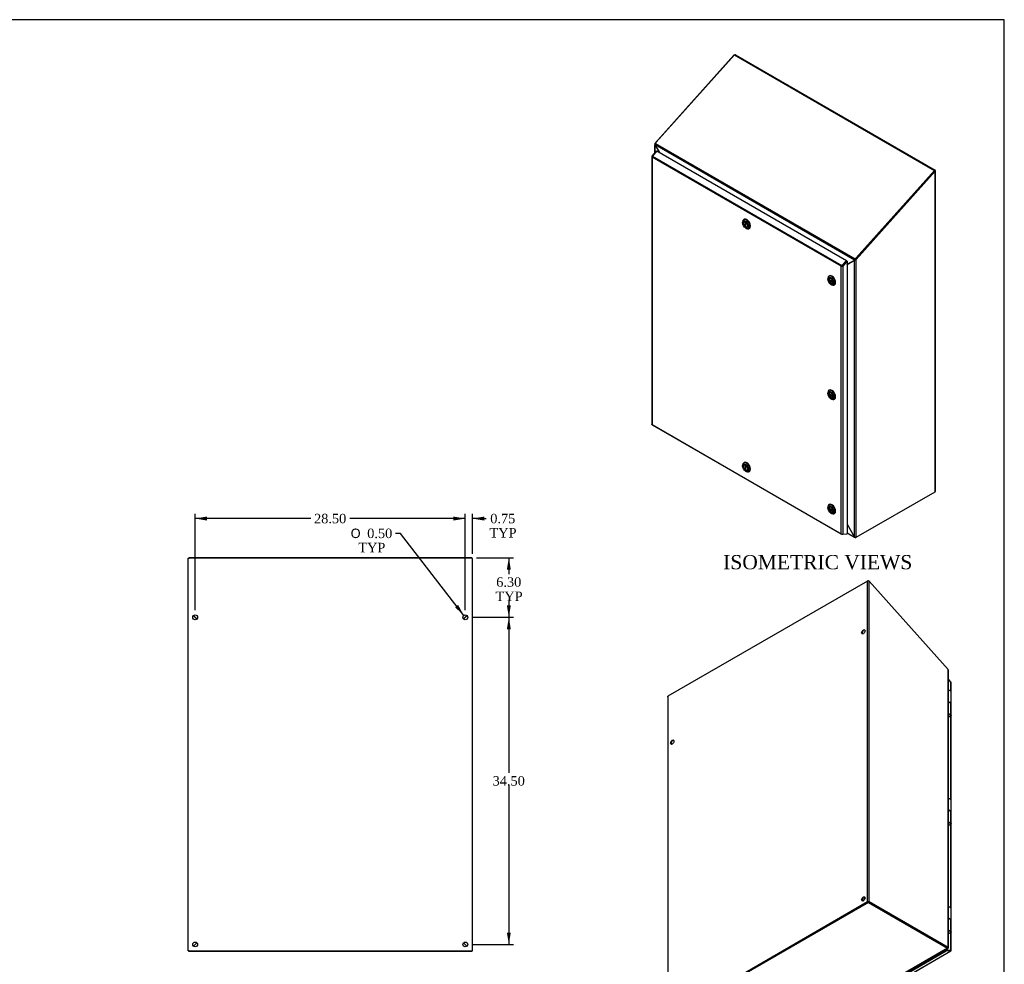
# Model space of a CAD drawing. Header units: inches. Extents: x 1 to 240, y -1 to 159.
# Tile 18 of 18: x 136 to 240, y 60 to 159. Entities that reach past the tile are written whole.
import ezdxf
from ezdxf.enums import TextEntityAlignment as Align

# ---------------------------------------------------------------- set-up
doc = ezdxf.new("R2010")
doc.units = ezdxf.units.IN
doc.header["$MEASUREMENT"] = 0
for name, color, linetype in [('COM70220', 7, 'Continuous'), ('COM70700-5', 7, 'Continuous'), ('COM70702-9', 7, 'Continuous'), ('COM70703-4', 7, 'Continuous'), ('COM70705-9', 7, 'Continuous'), ('Default', 7, 'Continuous'), ('HNG86659-1', 7, 'Continuous'), ('LOK10031', 7, 'Continuous'), ('LOK10031_INSERT', 7, 'Continuous'), ('STD26089', 7, 'Continuous')]:
    doc.layers.add(name, color=color, linetype=linetype)
doc.styles.add('SEACAD_Solid_Edge_ANSI1_Symbols', font='txt')
doc.styles.add('SEACAD_Times_New_Roman', font='times.ttf')
doc.dimstyles.new('HAMMOND_(STH_-_240x160)', dxfattribs={"dimtxt": 1, "dimasz": 1.25, "dimexe": 0.5, "dimexo": 0.5, "dimgap": 0.25, "dimtad": 0, "dimtih": 1, "dimtoh": 1, "dimzin": 0, "dimdsep": 46, "dimtxsty": 'SEACAD_Times_New_Roman', "dimblk1": '_SE_FILLED', "dimblk2": '_SE_FILLED', "dimsah": 1, "dimcen": 0.5, "dimadec": 0, "dimazin": 0, "dimtfac": 0.8, "dimtofl": 0, "dimtmove": 0, "dimatfit": 3, "dimfxl": 1, "dimtolj": 1, "dimtzin": 0, "dimarcsym": 0})

# ---------------------------------------------------------------- blocks, each defined once
blk = doc.blocks.new('SE5')
at = {"layer": 'COM70700-5', "color": 7, "linetype": 'Continuous'}
for p, q in [((153.45, 60.98), (153.45, 102.37)), ((183.34, 102.41), (153.55, 102.41)), ((183.45, 60.98), (183.45, 102.37)), ((154.02, 96.33), (154.37, 95.98)), ((182.52, 95.98), (182.87, 96.33)), ((154.02, 61.48), (154.37, 61.83)), ((182.52, 61.83), (182.87, 61.48)), ((153.55, 60.98), (153.45, 60.98)), ((153.55, 60.98), (183.34, 60.98)), ((183.34, 60.98), (183.45, 60.98))]:
    blk.add_line(p, q, dxfattribs=at)
for centre in [(154.2, 96.16), (182.7, 96.16), (154.2, 61.66), (182.7, 61.66)]:
    blk.add_circle(centre, 0.25, dxfattribs=at)
for points in [[(153.45, 102.37), (153.45, 102.37), (153.45, 102.38), (153.46, 102.38), (153.47, 102.39), (153.49, 102.39), (153.5, 102.4), (153.53, 102.41), (153.54, 102.41), (153.55, 102.41)], [(183.45, 102.37), (183.45, 102.37), (183.44, 102.38), (183.43, 102.38), (183.43, 102.39), (183.41, 102.39), (183.39, 102.4), (183.37, 102.41), (183.35, 102.41), (183.34, 102.41)]]:
    blk.add_open_spline(points, degree=3, knots=[0, 0, 0, 0, 0.25, 0.25, 0.5, 0.5, 0.75, 0.75, 1, 1, 1, 1], dxfattribs=at)
at = {"layer": 'COM70702-9', "color": 7, "linetype": 'Continuous'}
for p, q in [((183.37, 102.45), (153.52, 102.45)), ((153.52, 102.4), (153.52, 102.45)), ((183.37, 102.4), (183.37, 102.45)), ((154.38, 95.99), (154.03, 96.34)), ((182.87, 96.34), (182.51, 95.99))]:
    blk.add_line(p, q, dxfattribs=at)
at = {"layer": 'COM70703-4', "color": 7, "linetype": 'Continuous'}
for p, q in [((154.37, 61.83), (154.02, 61.48)), ((182.87, 61.48), (182.52, 61.83)), ((153.52, 60.91), (153.52, 60.98)), ((183.37, 60.91), (153.52, 60.91)), ((183.37, 60.91), (183.37, 60.98))]:
    blk.add_line(p, q, dxfattribs=at)
at = {"layer": 'COM70705-9', "color": 7, "linetype": 'Continuous'}
for p, q in [((154.23, 96.14), (154.23, 96.12)), ((154.3, 96.07), (154.3, 96.05)), ((182.59, 96.05), (182.59, 96.07)), ((182.66, 96.12), (182.66, 96.14))]:
    blk.add_line(p, q, dxfattribs=at)
blk = doc.blocks.new('SE6')
at = {"layer": 'COM70700-5', "color": 7, "linetype": 'Continuous'}
for p, q in [((211.04, 155.45), (202.71, 146.16)), ((211.06, 155.45), (211.04, 155.45)), ((211.2, 155.49), (211.15, 155.46)), ((211.2, 155.49), (232.26, 143.33)), ((202.68, 146.09), (202.68, 145.12)), ((202.71, 146.16), (202.69, 146.14)), ((202.76, 146.12), (202.69, 146.14)), ((202.71, 146.16), (202.76, 146.13)), ((202.73, 146.01), (202.71, 146)), ((202.71, 146), (203.17, 145.21)), ((202.71, 145.16), (202.71, 146)), ((232.21, 143.24), (223.87, 133.94)), ((223.92, 133.91), (232.26, 143.21)), ((232.26, 143.33), (232.21, 143.3)), ((232.21, 143.24), (232.26, 143.21)), ((232.26, 109.41), (232.26, 143.21)), ((232.29, 109.45), (232.29, 143.27)), ((222.98, 133.39), (223.77, 133.85)), ((222.98, 133.39), (223, 133.41)), ((223.02, 133.41), (223, 133.41)), ((223.81, 133.87), (223.77, 133.85)), ((223.77, 104.63), (223.77, 133.85)), ((223.87, 133.93), (223.87, 133.94)), ((223.92, 133.91), (223.87, 133.94)), ((223.87, 133.93), (223.9, 133.9)), ((223.9, 133.9), (223.92, 133.91)), ((223.92, 104.6), (223.92, 133.91)), ((223.92, 104.6), (232.26, 109.41)), ((222.98, 105.99), (223.77, 104.63)), ((223.9, 104.59), (223.92, 104.6))]:
    blk.add_line(p, q, dxfattribs=at)
for centre, radius, start, end in [((211.16, 155.31), 0.179, 113.5953, 128.7429), ((211.16, 155.31), 0.179, 76.8191, 103.8571), ((202.8, 146.09), 0.119, 152.9508, 222.4898), ((232.16, 143.27), 0.0539, 323.5472, 0), ((222.98, 133.24), 0.164, 81.7958, 87.4884), ((223.76, 134.08), 0.231, 274.0463, 308.8288), ((223.76, 133.95), 0.0979, 300.0655, 323.1771), ((223.54, 134.13), 0.386, 320.4413, 328.6411), ((223.88, 104.77), 0.181, 231.8532, 275.1984)]:
    blk.add_arc(centre, radius, start, end, dxfattribs=at)
blk.add_ellipse((232.18, 109.45), major_axis=(-0.108, 0), ratio=0.57735, start_param=2.356194, end_param=3.141593, dxfattribs=at)
blk.add_open_spline([(232.26, 143.21), (232.27, 143.21), (232.27, 143.22), (232.29, 143.25), (232.29, 143.26), (232.29, 143.28), (232.29, 143.29), (232.27, 143.31), (232.27, 143.32), (232.26, 143.33)], degree=3, knots=[0, 0, 0, 0, 0.25, 0.25, 0.5, 0.5, 0.75, 0.75, 1, 1, 1, 1], dxfattribs=at)
at = {"layer": 'COM70702-9', "color": 7, "linetype": 'Continuous'}
for p, q in [((211.1, 155.49), (202.84, 146.28)), ((211.1, 155.49), (232.21, 143.31)), ((202.72, 146.03), (223.76, 133.88)), ((202.72, 146.03), (202.73, 145.99)), ((202.73, 145.99), (203.18, 145.2)), ((202.84, 146.28), (202.76, 146.14)), ((202.76, 146.14), (223.81, 133.98)), ((232.21, 143.31), (223.95, 134.09)), ((232.23, 143.26), (223.97, 134.05)), ((232.23, 143.26), (232.21, 143.31)), ((223.81, 133.98), (223.95, 134.09)), ((223.84, 133.94), (223.97, 134.05)), ((223.95, 134.09), (223.97, 134.05)), ((222.69, 133.5), (222.69, 133.5)), ((222.72, 133.54), (222.72, 133.54)), ((222.98, 133.41), (223.75, 133.85)), ((223.8, 133.88), (223.75, 133.85)), ((223.75, 133.85), (223.76, 133.88)), ((223.81, 133.91), (223.76, 133.88)), ((223.8, 133.88), (223.81, 133.91)), ((223.84, 133.94), (223.81, 133.98))]:
    blk.add_line(p, q, dxfattribs=at)
for centre, radius, start, end in [((202.89, 146.04), 0.172, 143.0833, 182.5836), ((223.93, 133.86), 0.171, 132.2557, 170.973), ((223.87, 133.89), 0.0636, 122.7267, 157.8165)]:
    blk.add_arc(centre, radius, start, end, dxfattribs=at)
at = {"layer": 'COM70703-4', "color": 7, "linetype": 'Continuous'}
for p, q in [((222.98, 105.99), (223.77, 104.63)), ((222.98, 105.08), (223.77, 104.63)), ((222.98, 105.05), (223.82, 104.57)), ((223.86, 104.59), (223.85, 104.56)), ((223.87, 104.57), (223.85, 104.56)), ((223.92, 104.6), (223.87, 104.57)), ((223.87, 104.57), (223.87, 104.59))]:
    blk.add_line(p, q, dxfattribs=at)
blk.add_open_spline([(223.85, 104.56), (223.84, 104.56), (223.83, 104.56), (223.81, 104.57), (223.81, 104.57), (223.79, 104.58), (223.79, 104.59), (223.78, 104.61), (223.77, 104.62), (223.77, 104.63)], degree=3, knots=[0, 0, 0, 0, 0.25, 0.25, 0.5, 0.5, 0.75, 0.75, 1, 1, 1, 1], dxfattribs=at)
at = {"layer": 'COM70705-9', "color": 7, "linetype": 'Continuous'}
for p, q in [((202.38, 144.78), (202.38, 116.51)), ((202.39, 144.75), (202.39, 144.75)), ((202.39, 144.75), (202.39, 144.75)), ((202.41, 144.82), (202.88, 145.35)), ((202.41, 144.82), (202.42, 144.82)), ((202.41, 144.7), (202.41, 116.5)), ((222.36, 133.19), (202.41, 144.7)), ((202.91, 145.36), (202.43, 144.82)), ((202.43, 144.82), (222.43, 133.28)), ((202.88, 145.35), (202.89, 145.34)), ((202.91, 145.36), (222.91, 133.81)), ((222.36, 104.98), (222.36, 133.19)), ((222.39, 133.21), (222.46, 133.25)), ((222.39, 133.21), (222.39, 133.2)), ((222.39, 133.2), (222.39, 133.2)), ((222.43, 133.28), (222.91, 133.81)), ((222.46, 133.25), (222.93, 133.77)), ((222.93, 133.77), (222.46, 133.25)), ((222.51, 133.22), (222.46, 133.25)), ((222.98, 133.74), (222.51, 133.22)), ((222.51, 133.22), (222.51, 104.95)), ((222.93, 133.77), (222.91, 133.81)), ((222.93, 133.77), (222.98, 133.74)), ((222.98, 133.74), (222.98, 104.97)), ((202.39, 116.49), (202.39, 116.49)), ((202.39, 116.48), (202.39, 116.49)), ((202.39, 116.48), (202.39, 116.48)), ((202.41, 116.5), (222.36, 104.98)), ((202.41, 116.46), (222.41, 104.92)), ((222.39, 104.94), (222.39, 104.94)), ((222.39, 104.94), (222.39, 104.94)), ((222.91, 104.93), (222.43, 104.91)), ((222.51, 104.95), (222.98, 104.97)), ((222.92, 104.96), (222.91, 104.93))]:
    blk.add_line(p, q, dxfattribs=at)
for centre, major_axis, ratio, start_param, end_param in [((202.49, 144.78), (0.108, 0), 0.57735, 2.356194, 3.587154), ((202.46, 144.76), (0.054, 0.0935), 0.57735, 1.22173, 2.049297), ((202.49, 144.75), (-0.086, 0.136), 0.549, 1.242088, 1.548986), ((202.49, 144.75), (-0.078, 0.123), 0.60466, 1.204587, 1.544038), ((222.44, 133.23), (-0.114, -0.059), 0.041488, 0.811828, 1.118725), ((222.44, 133.23), (-0.108, -0.057), 0.041976, 0.763364, 1.102814), ((222.46, 133.22), (0.054, 0.0935), 0.57735, 1.22173, 2.049297), ((222.44, 133.26), (0.108, 0), 0.57735, 4.266828, 5.497787), ((222.44, 133.23), (0.036, 0.0189), 0.041976, -1.166142, -0.854205), ((202.49, 116.51), (0.108, 0), 0.57735, 3.141593, 3.587154), ((202.49, 116.54), (-0.114, -0.059), 0.041488, 0.50493, 0.811828), ((202.49, 116.54), (-0.108, -0.057), 0.041976, 0.423914, 0.763364), ((202.46, 116.56), (0.054, 0.0935), 0.57735, 2.663092, 3.141593), ((222.44, 105.02), (0.078, -0.123), 0.60466, 4.68563, 5.025081), ((222.44, 105.02), (0.086, -0.136), 0.549, 4.690578, 4.997476), ((222.44, 104.99), (0.108, 0), 0.57735, 4.266828, 5.497787), ((222.46, 105.01), (0.054, 0.0935), 0.57735, 2.663092, 3.490659)]:
    blk.add_ellipse(centre, major_axis=major_axis, ratio=ratio, start_param=start_param, end_param=end_param, dxfattribs=at)
at = {"layer": 'LOK10031', "color": 7, "linetype": 'Continuous'}
for p, q in [((211.95, 137.87), (211.95, 137.79)), ((212.11, 138.14), (212.07, 138.12)), ((212.27, 137.23), (212.34, 137.19)), ((212.62, 137.17), (212.66, 137.19)), ((221.1, 132.19), (221.06, 132.16)), ((220.95, 131.91), (220.95, 131.83)), ((221.26, 131.28), (221.33, 131.24)), ((221.61, 131.21), (221.65, 131.23)), ((220.95, 119.85), (220.95, 119.77)), ((221.1, 120.13), (221.06, 120.1)), ((221.26, 119.22), (221.33, 119.18)), ((221.61, 119.15), (221.65, 119.17)), ((211.95, 112.22), (211.95, 112.13)), ((212.11, 112.49), (212.07, 112.47)), ((212.27, 111.58), (212.34, 111.54)), ((212.62, 111.52), (212.66, 111.54)), ((221.1, 108.07), (221.06, 108.04)), ((220.95, 107.79), (220.95, 107.71)), ((221.26, 107.16), (221.33, 107.12)), ((221.61, 107.09), (221.65, 107.11))]:
    blk.add_line(p, q, dxfattribs=at)
for centre, start_param, end_param in [((212.34, 137.64), 2.356194, 6.283185), ((212.39, 137.67), 3.141593, 6.283185), ((212.34, 137.64), 0, 0.785398), ((221.33, 131.69), 0, 0.785398), ((221.33, 131.69), 2.356194, 6.283185), ((221.38, 131.71), 3.141593, 6.283185), ((221.33, 119.63), 0, 0.785398), ((221.33, 119.63), 2.356194, 6.283185), ((221.38, 119.65), 3.141593, 6.283185), ((212.34, 111.99), 0, 0.785398), ((212.34, 111.99), 2.356194, 6.283185), ((212.39, 112.02), 3.141593, 6.283185), ((221.33, 107.57), 0, 0.785398), ((221.33, 107.57), 2.356194, 6.283185), ((221.38, 107.59), 3.141593, 6.283185)]:
    blk.add_ellipse(centre, major_axis=(-0.275, 0.476), ratio=0.57735, start_param=start_param, end_param=end_param, dxfattribs=at)
for centre, major_axis in [((212.27, 137.6), (-0.225, 0.39)), ((212.27, 137.6), (-0.157, 0.273)), ((221.26, 131.65), (-0.225, 0.39)), ((221.26, 131.65), (-0.157, 0.273)), ((221.26, 119.59), (-0.225, 0.39)), ((221.26, 119.59), (-0.158, 0.273)), ((212.27, 111.95), (-0.225, 0.39)), ((212.27, 111.95), (-0.158, 0.273)), ((221.26, 107.53), (-0.225, 0.39)), ((221.26, 107.53), (-0.157, 0.273))]:
    blk.add_ellipse(centre, major_axis=major_axis, ratio=0.57735, dxfattribs=at)
at = {"layer": 'LOK10031_INSERT', "color": 7, "linetype": 'Continuous'}
for p, q in [((212.14, 137.88), (212.12, 137.87)), ((212.24, 137.87), (212.25, 137.87)), ((212.24, 137.87), (212.24, 137.37)), ((212.3, 137.4), (212.24, 137.37)), ((212.3, 137.84), (212.3, 137.84)), ((212.3, 137.33), (212.3, 137.84)), ((212.43, 137.33), (212.45, 137.34)), ((221.13, 131.93), (221.11, 131.92)), ((221.48, 131.55), (221.04, 131.8)), ((221.04, 131.74), (221.1, 131.77)), ((221.04, 131.74), (221.48, 131.49)), ((221.42, 131.38), (221.44, 131.39)), ((221.48, 131.55), (221.48, 131.55)), ((221.48, 131.49), (221.48, 131.49)), ((221.48, 119.49), (221.04, 119.74)), ((221.04, 119.68), (221.1, 119.71)), ((221.04, 119.68), (221.48, 119.43)), ((221.13, 119.87), (221.11, 119.86)), ((221.48, 119.49), (221.48, 119.49)), ((221.42, 119.32), (221.44, 119.33)), ((221.48, 119.43), (221.48, 119.43)), ((212.14, 112.23), (212.12, 112.22)), ((212.24, 112.22), (212.25, 112.22)), ((212.24, 112.22), (212.24, 111.71)), ((212.3, 112.19), (212.3, 112.19)), ((212.3, 111.68), (212.3, 112.19)), ((212.3, 111.75), (212.24, 111.71)), ((212.43, 111.68), (212.45, 111.69)), ((221.48, 107.43), (221.04, 107.68)), ((221.04, 107.62), (221.1, 107.65)), ((221.04, 107.62), (221.48, 107.37)), ((221.13, 107.81), (221.11, 107.8)), ((221.42, 107.25), (221.44, 107.27)), ((221.48, 107.43), (221.48, 107.43)), ((221.48, 107.37), (221.48, 107.37))]:
    blk.add_line(p, q, dxfattribs=at)
for centre, major_axis, start_param, end_param in [((212.27, 137.6), (0.156, -0.271), 2.484547, 5.369435), ((212.27, 137.6), (-0.156, 0.271), 2.484547, 5.369435), ((221.26, 131.65), (0.156, -0.271), 0.91375, 3.798639), ((221.26, 131.65), (-0.156, 0.271), 0.91375, 3.798639), ((221.26, 119.59), (0.156, -0.271), 0.91375, 3.798639), ((221.26, 119.59), (-0.156, 0.271), 0.91375, 3.798639), ((212.27, 111.95), (0.156, -0.271), 2.484547, 5.369435), ((212.27, 111.95), (-0.156, 0.271), 2.484547, 5.369435), ((221.26, 107.53), (0.156, -0.271), 0.91375, 3.798639), ((221.26, 107.53), (-0.156, 0.271), 0.91375, 3.798639)]:
    blk.add_ellipse(centre, major_axis=major_axis, ratio=0.57735, start_param=start_param, end_param=end_param, dxfattribs=at)
blk = doc.blocks.new('SE7')
at = {"layer": 'COM70220', "color": 7, "linetype": 'Continuous'}
for centre, major_axis, start_param, end_param in [((233.49, 61.19), (0.125, -0.217), -1.368171, -1.272424), ((214.31, 50.32), (0.25, 0.433), 3.143478, 3.166374), ((214.31, 50.12), (0.125, -0.217), -1.368171, -1.247847)]:
    blk.add_ellipse(centre, major_axis=major_axis, ratio=0.57735, start_param=start_param, end_param=end_param, dxfattribs=at)
blk.add_open_spline([(214.04, 49.9), (214.05, 49.9), (214.06, 49.9), (214.06, 49.89)], degree=3, dxfattribs=at)
at = {"layer": 'COM70700-5', "color": 7, "linetype": 'Continuous'}
for p, q in [((225.14, 99.99), (204.08, 87.84)), ((225.14, 66.17), (225.14, 99.99)), ((225.29, 66.17), (225.29, 99.96)), ((225.29, 99.96), (233.63, 90.66)), ((233.63, 90.66), (233.64, 90.65)), ((233.63, 61.35), (233.63, 90.66)), ((233.66, 61.31), (233.66, 90.59)), ((204.05, 87.77), (204.05, 53.96)), ((204.08, 87.84), (204.08, 54.01)), ((204.08, 54.01), (225.14, 66.17)), ((204.13, 53.98), (225.19, 66.14)), ((225.24, 66.14), (233.58, 61.32)), ((225.29, 66.17), (233.63, 61.35)), ((233.63, 61.35), (233.58, 61.32)), ((233.58, 61.32), (233.64, 61.34)), ((233.63, 61.3), (233.58, 61.32)), ((233.58, 61.32), (233.58, 61.32)), ((233.64, 61.34), (233.63, 61.35)), ((204.11, 53.9), (204.08, 53.92)), ((213.82, 49.82), (213.84, 49.8)), ((213.84, 49.81), (213.84, 49.8))]:
    blk.add_line(p, q, dxfattribs=at)
for centre, radius, start, end in [((225.18, 99.82), 0.179, 51.2571, 103.1809), ((233.54, 90.59), 0.119, 0.2609, 27.0492)]:
    blk.add_arc(centre, radius, start, end, dxfattribs=at)
for centre in [(224.69, 94.63), (204.53, 82.99), (224.69, 66.46), (204.53, 54.82)]:
    blk.add_ellipse(centre, major_axis=(-0.125, -0.217), ratio=0.57735, dxfattribs=at)
for centre, major_axis, start_param, end_param in [((224.74, 94.6), (-0.125, -0.217), 3.346674, 6.078104), ((204.59, 82.96), (-0.125, -0.217), 3.346674, 6.078104), ((224.74, 66.43), (-0.125, -0.217), 3.346674, 6.078104), ((225.22, 66.12), (-0.108, 0), 3.926991, 5.497787), ((204.59, 54.79), (-0.125, -0.217), 3.346674, 6.078104), ((204.16, 53.96), (0.108, 0), 2.356194, 3.926991)]:
    blk.add_ellipse(centre, major_axis=major_axis, ratio=0.57735, start_param=start_param, end_param=end_param, dxfattribs=at)
for points, knots in [([(204.05, 87.77), (204.05, 87.79), (204.05, 87.8), (204.06, 87.82), (204.07, 87.83), (204.08, 87.84)], [0.5, 0.5, 0.5, 0.5, 0.75, 0.75, 1, 1, 1, 1]), ([(233.58, 61.32), (233.58, 61.32), (233.58, 61.32), (233.59, 61.32), (233.59, 61.32), (233.58, 61.32)], [0, 0, 0, 0, 0.5, 0.5, 1, 1, 1, 1]), ([(233.63, 61.3), (233.63, 61.3), (233.64, 61.3), (233.65, 61.31), (233.66, 61.31), (233.66, 61.32), (233.66, 61.33), (233.65, 61.33), (233.65, 61.34), (233.64, 61.34)], [0, 0, 0, 0, 0.25, 0.25, 0.5, 0.5, 0.75, 0.75, 1, 1, 1, 1])]:
    blk.add_open_spline(points, degree=3, knots=knots, dxfattribs=at)
at = {"layer": 'COM70703-4', "color": 7, "linetype": 'Continuous'}
for p, q in [((225.22, 66.15), (204.11, 53.96)), ((225.22, 66.09), (204.11, 53.9)), ((225.22, 66.09), (225.22, 66.15)), ((225.22, 66.15), (233.58, 61.32)), ((225.22, 66.09), (233.58, 61.27)), ((233.63, 61.3), (233.58, 61.32)), ((233.58, 61.32), (233.58, 61.32)), ((233.58, 61.32), (233.59, 61.26)), ((233.58, 61.27), (233.58, 61.32)), ((233.58, 61.27), (212.46, 49.08)), ((212.52, 49.07), (233.63, 61.26)), ((233.41, 61.08), (213.86, 49.8)), ((233.59, 61.26), (233.58, 61.27)), ((204.11, 53.9), (204.11, 53.96)), ((204.11, 53.9), (212.46, 49.08)), ((212.46, 49.08), (212.49, 49.07)), ((213.82, 49.82), (213.86, 49.8))]:
    blk.add_line(p, q, dxfattribs=at)
for points, knots in [([(233.58, 61.32), (233.58, 61.32), (233.58, 61.32), (233.58, 61.32), (233.58, 61.32), (233.58, 61.32)], [0.5, 0.5, 0.5, 0.5, 0.75, 0.75, 1, 1, 1, 1]), ([(233.63, 61.3), (233.63, 61.29), (233.63, 61.28), (233.63, 61.27), (233.63, 61.26), (233.62, 61.25), (233.62, 61.25), (233.61, 61.25), (233.6, 61.25), (233.59, 61.26)], [0, 0, 0, 0, 0.25, 0.25, 0.5, 0.5, 0.75, 0.75, 1, 1, 1, 1]), ([(212.49, 49.07), (212.5, 49.07), (212.51, 49.07), (212.52, 49.07), (212.52, 49.08), (212.53, 49.08)], [0, 0, 0, 0, 0.25, 0.25, 0.3895023, 0.3895023, 0.3895023, 0.3895023])]:
    blk.add_open_spline(points, degree=3, knots=knots, dxfattribs=at)
at = {"layer": 'COM70705-9', "color": 7, "linetype": 'Continuous'}
for p, q in [((233.93, 89.33), (233.66, 89.63)), ((233.93, 88.34), (233.93, 89.33)), ((233.96, 61.02), (233.96, 89.29)), ((233.93, 76.92), (233.93, 85.79)), ((233.93, 65.5), (233.93, 74.36)), ((233.93, 61.06), (233.93, 62.94)), ((213.4, 49.5), (233.41, 61.05)), ((213.43, 49.44), (233.43, 60.98)), ((213.91, 49.42), (233.91, 60.97)), ((213.93, 49.42), (233.93, 60.97)), ((233.41, 61.05), (233.41, 61.13)), ((233.41, 61.05), (233.46, 61.08)), ((233.88, 61.03), (233.41, 61.05)), ((233.41, 61.05), (233.88, 61.03)), ((233.41, 61.05), (233.43, 60.98)), ((233.91, 60.97), (233.43, 60.98)), ((233.46, 61.08), (233.46, 61.16)), ((233.46, 61.08), (233.93, 61.06)), ((233.87, 61.03), (233.87, 61.03)), ((233.93, 61.06), (233.88, 61.03)), ((233.95, 60.99), (233.88, 61.03)), ((213.35, 49.55), (213.35, 49.47)), ((213.35, 49.47), (213.4, 49.5)), ((213.42, 49.47), (213.35, 49.47)), ((213.4, 49.58), (213.4, 49.5)), ((213.4, 49.5), (213.4, 49.5)), ((213.4, 49.5), (213.43, 49.44)), ((213.43, 49.44), (213.91, 49.42)), ((213.87, 49.81), (213.87, 49.77)), ((213.93, 49.8), (213.93, 49.84))]:
    blk.add_line(p, q, dxfattribs=at)
for centre, major_axis, start_param, end_param in [((233.85, 89.29), (-0.108, 0), 3.141593, 3.926991), ((233.88, 61.06), (-0.054, 0.0935), 2.792527, 3.551924), ((233.85, 61.02), (-0.108, 0), 2.696031, 3.926991), ((213.87, 49.52), (-0.054, 0.0935), 2.792527, 3.141593)]:
    blk.add_ellipse(centre, major_axis=major_axis, ratio=0.57735, start_param=start_param, end_param=end_param, dxfattribs=at)
at = {"layer": 'HNG86659-1', "color": 7, "linetype": 'Continuous'}
for p, q in [((233.94, 87.08), (233.94, 88.3)), ((233.83, 87.15), (233.66, 87.26)), ((233.88, 87.11), (233.66, 87.25)), ((233.88, 87.11), (233.88, 85.91)), ((233.94, 85.82), (233.94, 87.05)), ((233.66, 86.02), (233.88, 85.91)), ((233.9, 85.84), (233.66, 85.96)), ((233.88, 85.84), (233.66, 85.95)), ((233.66, 85.68), (233.7, 85.68)), ((233.9, 85.84), (233.88, 85.84)), ((233.94, 75.66), (233.94, 76.88)), ((233.83, 75.73), (233.66, 75.84)), ((233.88, 75.68), (233.66, 75.83)), ((233.88, 75.68), (233.88, 74.49)), ((233.94, 74.4), (233.94, 75.63)), ((233.66, 74.6), (233.88, 74.49)), ((233.88, 74.42), (233.66, 74.53)), ((233.9, 74.42), (233.66, 74.53)), ((233.66, 74.26), (233.7, 74.26)), ((233.9, 74.42), (233.88, 74.42)), ((233.94, 64.24), (233.94, 65.46)), ((233.83, 64.31), (233.66, 64.42)), ((233.88, 64.26), (233.66, 64.41)), ((233.88, 64.26), (233.88, 63.07)), ((233.94, 62.98), (233.94, 64.2)), ((233.66, 63.18), (233.88, 63.07)), ((233.88, 63), (233.66, 63.11)), ((233.9, 63), (233.66, 63.11)), ((233.66, 62.84), (233.7, 62.84)), ((233.9, 63), (233.88, 63))]:
    blk.add_line(p, q, dxfattribs=at)
for centre, radius, start, end in [((233.67, 88.2), 0.243, 81.2505, 93.9295), ((233.66, 88.03), 0.412, 58.9797, 90.2438), ((233.75, 86.94), 0.239, 60.0568, 82.2053), ((233.72, 86.98), 0.208, 38.7237, 58.7029), ((233.72, 85.74), 0.233, 34.8416, 46.393), ((233.67, 76.78), 0.243, 81.2505, 93.9295), ((233.66, 76.61), 0.412, 58.9797, 90.2438), ((233.75, 75.52), 0.239, 60.0568, 82.2053), ((233.72, 75.55), 0.208, 38.7237, 58.7029), ((233.72, 74.32), 0.233, 34.8416, 46.393), ((233.67, 65.36), 0.243, 81.2505, 93.9295), ((233.66, 65.19), 0.412, 58.9797, 90.2438), ((233.75, 64.1), 0.239, 60.0568, 82.2053), ((233.72, 64.13), 0.208, 38.7237, 58.7029), ((233.72, 62.9), 0.233, 34.8416, 46.393)]:
    blk.add_arc(centre, radius, start, end, dxfattribs=at)
for centre, major_axis, ratio, start_param, end_param in [((233.7, 87.08), (-0.236, 0), 0.57735, 3.141593, 4.605551), ((233.7, 87.05), (-0.236, 0), 0.57735, 3.925794, 4.317393), ((233.7, 87.05), (-0.236, 0), 0.57735, 3.141593, 3.925794), ((233.7, 85.78), (-0.202, -0.021), 0.501281, 1.287359, 3.570645), ((233.7, 75.66), (-0.236, 0), 0.57735, 3.141593, 4.605551), ((233.7, 75.63), (-0.236, 0), 0.57735, 3.925794, 4.317393), ((233.7, 75.63), (-0.236, 0), 0.57735, 3.141593, 3.925794), ((233.7, 74.36), (-0.202, -0.021), 0.501281, 1.287359, 3.570645), ((233.7, 64.24), (-0.236, 0), 0.57735, 3.141593, 4.605551), ((233.7, 64.2), (-0.236, 0), 0.57735, 3.925794, 4.317393), ((233.7, 64.2), (-0.236, 0), 0.57735, 3.141593, 3.925794), ((233.7, 62.94), (-0.202, -0.021), 0.501281, 1.287359, 3.570645)]:
    blk.add_ellipse(centre, major_axis=major_axis, ratio=ratio, start_param=start_param, end_param=end_param, dxfattribs=at)
for points, knots in [([(233.94, 88.32), (233.94, 88.32), (233.93, 88.34), (233.9, 88.37), (233.85, 88.41), (233.78, 88.44), (233.74, 88.44), (233.71, 88.45)], [0, 0, 0, 0, 0.03943, 0.257808, 0.509036, 0.780495, 1, 1, 1, 1]), ([(233.94, 88.3), (233.94, 88.31), (233.94, 88.31), (233.94, 88.32), (233.93, 88.33), (233.93, 88.34), (233.92, 88.35), (233.91, 88.36), (233.9, 88.36), (233.89, 88.37), (233.89, 88.37), (233.88, 88.38), (233.88, 88.38), (233.87, 88.38)], [0.3971419, 0.3971419, 0.3971419, 0.3971419, 0.5, 0.5, 0.625, 0.625, 0.75, 0.75, 0.875, 0.875, 0.9375, 0.9375, 1, 1, 1, 1]), ([(233.7, 85.68), (233.71, 85.68), (233.74, 85.68), (233.8, 85.69), (233.87, 85.72), (233.92, 85.76), (233.93, 85.79), (233.94, 85.8)], [0, 0, 0, 0, 0.032007, 0.294273, 0.559627, 0.833597, 1, 1, 1, 1]), ([(233.91, 85.87), (233.91, 85.87), (233.91, 85.87), (233.9, 85.86), (233.9, 85.86), (233.9, 85.85), (233.9, 85.85), (233.89, 85.85), (233.89, 85.85), (233.89, 85.84), (233.89, 85.84), (233.89, 85.84), (233.89, 85.84), (233.9, 85.84)], [0, 0, 0, 0, 0.25, 0.25, 0.5, 0.5, 0.625, 0.625, 0.75, 0.75, 0.875, 0.875, 1, 1, 1, 1]), ([(233.91, 85.87), (233.92, 85.87), (233.92, 85.86), (233.93, 85.85), (233.93, 85.85), (233.94, 85.83), (233.94, 85.82), (233.94, 85.8), (233.94, 85.8), (233.94, 85.8)], [0, 0, 0, 0, 0.125, 0.125, 0.25, 0.25, 0.5, 0.5, 0.5179448, 0.5179448, 0.5179448, 0.5179448]), ([(233.94, 76.9), (233.94, 76.9), (233.93, 76.92), (233.9, 76.95), (233.85, 76.99), (233.78, 77.02), (233.74, 77.02), (233.71, 77.03)], [0, 0, 0, 0, 0.03943, 0.257808, 0.509036, 0.780495, 1, 1, 1, 1]), ([(233.94, 76.88), (233.94, 76.89), (233.94, 76.89), (233.94, 76.9), (233.93, 76.91), (233.93, 76.92), (233.92, 76.93), (233.91, 76.94), (233.9, 76.94), (233.89, 76.95), (233.89, 76.95), (233.88, 76.96), (233.88, 76.96), (233.87, 76.96)], [0.3971419, 0.3971419, 0.3971419, 0.3971419, 0.5, 0.5, 0.625, 0.625, 0.75, 0.75, 0.875, 0.875, 0.9375, 0.9375, 1, 1, 1, 1]), ([(233.7, 74.26), (233.71, 74.26), (233.74, 74.26), (233.8, 74.27), (233.87, 74.3), (233.92, 74.34), (233.93, 74.37), (233.94, 74.38)], [0, 0, 0, 0, 0.032007, 0.294273, 0.559627, 0.833597, 1, 1, 1, 1]), ([(233.91, 74.45), (233.91, 74.45), (233.91, 74.45), (233.9, 74.44), (233.9, 74.44), (233.9, 74.43), (233.9, 74.43), (233.89, 74.43), (233.89, 74.43), (233.89, 74.42), (233.89, 74.42), (233.89, 74.42), (233.89, 74.42), (233.9, 74.42)], [0, 0, 0, 0, 0.25, 0.25, 0.5, 0.5, 0.625, 0.625, 0.75, 0.75, 0.875, 0.875, 1, 1, 1, 1]), ([(233.91, 74.45), (233.92, 74.45), (233.92, 74.44), (233.93, 74.43), (233.93, 74.43), (233.94, 74.41), (233.94, 74.4), (233.94, 74.38), (233.94, 74.38), (233.94, 74.38)], [0, 0, 0, 0, 0.125, 0.125, 0.25, 0.25, 0.5, 0.5, 0.5179448, 0.5179448, 0.5179448, 0.5179448]), ([(233.94, 65.48), (233.94, 65.48), (233.93, 65.5), (233.9, 65.53), (233.85, 65.57), (233.78, 65.6), (233.74, 65.6), (233.71, 65.6)], [0, 0, 0, 0, 0.03943, 0.257808, 0.509036, 0.780495, 1, 1, 1, 1]), ([(233.94, 65.46), (233.94, 65.47), (233.94, 65.47), (233.94, 65.48), (233.93, 65.49), (233.93, 65.5), (233.92, 65.51), (233.91, 65.52), (233.9, 65.52), (233.89, 65.53), (233.89, 65.53), (233.88, 65.54), (233.88, 65.54), (233.87, 65.54)], [0.3971419, 0.3971419, 0.3971419, 0.3971419, 0.5, 0.5, 0.625, 0.625, 0.75, 0.75, 0.875, 0.875, 0.9375, 0.9375, 1, 1, 1, 1]), ([(233.7, 62.84), (233.71, 62.84), (233.74, 62.84), (233.8, 62.85), (233.87, 62.88), (233.92, 62.92), (233.93, 62.95), (233.94, 62.96)], [0, 0, 0, 0, 0.032007, 0.294273, 0.559627, 0.833597, 1, 1, 1, 1]), ([(233.91, 63.03), (233.91, 63.03), (233.91, 63.02), (233.9, 63.02), (233.9, 63.02), (233.9, 63.01), (233.9, 63.01), (233.89, 63.01), (233.89, 63.01), (233.89, 63), (233.89, 63), (233.89, 63), (233.89, 63), (233.9, 63)], [0, 0, 0, 0, 0.25, 0.25, 0.5, 0.5, 0.625, 0.625, 0.75, 0.75, 0.875, 0.875, 1, 1, 1, 1]), ([(233.91, 63.03), (233.92, 63.03), (233.92, 63.02), (233.93, 63.01), (233.93, 63.01), (233.94, 62.99), (233.94, 62.98), (233.94, 62.96), (233.94, 62.96), (233.94, 62.96)], [0, 0, 0, 0, 0.125, 0.125, 0.25, 0.25, 0.5, 0.5, 0.5179448, 0.5179448, 0.5179448, 0.5179448])]:
    blk.add_open_spline(points, degree=3, knots=knots, dxfattribs=at)
at = {"layer": 'STD26089', "color": 7, "linetype": 'Continuous'}
for p, q in [((224.79, 66.62), (224.75, 66.64)), ((224.56, 66.31), (224.6, 66.29))]:
    blk.add_line(p, q, dxfattribs=at)
blk.add_ellipse((224.69, 66.45), major_axis=(-0.094, -0.162), ratio=0.57735, start_param=0, end_param=3.141593, dxfattribs=at)
blk = doc.blocks.new('DMBLK656')
at = {"layer": 'Default', "linetype": 'Continuous', "transparency": 16777216}
for points in [[(187.5, 101.2), (187.29, 102.45), (187.08, 101.2)], [(187.5, 97.41), (187.08, 97.41), (187.29, 96.16)]]:
    blk.add_hatch(color=7, dxfattribs=at).paths.add_polyline_path(points)
at = {"layer": 'Default', "color": 7, "linetype": 'Continuous', "transparency": 16777216}
for p, q in [((183.87, 102.45), (187.79, 102.45)), ((187.29, 102.45), (187.29, 100.73)), ((187.29, 97.88), (187.29, 96.16)), ((183.45, 96.16), (187.79, 96.16))]:
    blk.add_line(p, q, dxfattribs=at)
at = {"layer": 'Default', "color": 7, "linetype": 'Continuous', "transparency": 16777216, "style": 'SEACAD_Times_New_Roman'}
for s, p in [('6.30', (185.96, 100.38)), ('TYP', (185.89, 98.88))]:
    blk.add_text(s, height=1, dxfattribs=at).set_placement(p, align=Align.TOP_LEFT)
blk = doc.blocks.new('_SE_FILLED')
at = {"color": 0}
blk.add_line((0, 0), (-1, 0), dxfattribs=at)
blk.add_solid([(0, 0), (-1, -0.1665), (-1, 0.1665), (0, 0)], dxfattribs=at)
blk = doc.blocks.new('DMBLK657')
at = {"layer": 'Default', "linetype": 'Continuous', "transparency": 16777216}
for points in [[(187.5, 94.91), (187.29, 96.16), (187.08, 94.91)], [(187.5, 62.91), (187.08, 62.91), (187.29, 61.66)]]:
    blk.add_hatch(color=7, dxfattribs=at).paths.add_polyline_path(points)
at = {"layer": 'Default', "color": 7, "linetype": 'Continuous', "transparency": 16777216}
for p, q in [((183.45, 96.16), (187.79, 96.16)), ((187.29, 96.16), (187.29, 79.76)), ((187.29, 78.41), (187.29, 61.66)), ((183.45, 61.66), (187.79, 61.66))]:
    blk.add_line(p, q, dxfattribs=at)
at = {"layer": 'Default', "color": 7, "linetype": 'Continuous', "transparency": 16777216, "style": 'SEACAD_Times_New_Roman'}
blk.add_text('34.50', height=1, dxfattribs=at).set_placement((185.58, 79.41), align=Align.TOP_LEFT)
blk = doc.blocks.new('DMBLK658')
at = {"layer": 'Default', "linetype": 'Continuous', "transparency": 16777216}
for points in [[(181.45, 106.79), (181.45, 106.37), (182.7, 106.58)], [(184.7, 106.79), (183.45, 106.58), (184.7, 106.37)]]:
    blk.add_hatch(color=7, dxfattribs=at).paths.add_polyline_path(points)
at = {"layer": 'Default', "color": 7, "linetype": 'Continuous', "transparency": 16777216}
for p, q in [((182.7, 96.91), (182.7, 107.08)), ((183.45, 102.87), (183.45, 107.08)), ((182.7, 106.58), (180.2, 106.58)), ((184.4, 106.58), (183.45, 106.58)), ((184.4, 106.58), (184.9, 106.58))]:
    blk.add_line(p, q, dxfattribs=at)
at = {"layer": 'Default', "color": 7, "linetype": 'Continuous', "transparency": 16777216, "style": 'SEACAD_Times_New_Roman'}
for s, p in [('0.75', (185.33, 107.08)), ('TYP', (185.25, 105.58))]:
    blk.add_text(s, height=1, dxfattribs=at).set_placement(p, align=Align.TOP_LEFT)
blk = doc.blocks.new('DMBLK659')
at = {"layer": 'Default', "linetype": 'Continuous', "transparency": 16777216}
for points in [[(155.45, 106.79), (154.2, 106.58), (155.45, 106.37)], [(181.45, 106.79), (181.45, 106.37), (182.7, 106.58)]]:
    blk.add_hatch(color=7, dxfattribs=at).paths.add_polyline_path(points)
at = {"layer": 'Default', "color": 7, "linetype": 'Continuous', "transparency": 16777216}
for p, q in [((154.2, 96.91), (154.2, 107.08)), ((182.7, 96.91), (182.7, 107.08)), ((166.39, 106.58), (154.2, 106.58)), ((182.7, 106.58), (170.5, 106.58))]:
    blk.add_line(p, q, dxfattribs=at)
at = {"layer": 'Default', "color": 7, "linetype": 'Continuous', "transparency": 16777216, "style": 'SEACAD_Times_New_Roman'}
blk.add_text('28.50', height=1, dxfattribs=at).set_placement((166.74, 107.08), align=Align.TOP_LEFT)
blk = doc.blocks.new('DMBLK667')
at = {"layer": 'Default', "linetype": 'Continuous', "transparency": 16777216}
blk.add_hatch(color=7, dxfattribs=at).paths.add_polyline_path([(181.62, 97.22), (182.54, 96.36), (181.94, 97.47)])
at = {"layer": 'Default', "color": 7, "linetype": 'Continuous', "transparency": 16777216}
for p, q in [((175.85, 105.02), (175.35, 105.02)), ((182.54, 96.36), (175.85, 105.02))]:
    blk.add_line(p, q, dxfattribs=at)
for s, style, p in [('O', 'SEACAD_Solid_Edge_ANSI1_Symbols', (170.61, 105.52)), ('0.50', 'SEACAD_Times_New_Roman', (172.35, 105.52)), ('TYP', 'SEACAD_Times_New_Roman', (171.41, 104.02))]:
    blk.add_text(s, height=1, dxfattribs=dict(at, style=style)).set_placement(p, align=Align.TOP_LEFT)
blk = doc.blocks.new('BORDER')
at = {"layer": 'Default', "color": 7, "linetype": 'Continuous'}
for p, q in [((0, 27.86), (-41.86, 27.86)), ((0, 0), (0, 27.86))]:
    blk.add_line(p, q, dxfattribs=at)

msp = doc.modelspace()

# ---------------------------------------------------------------- block references
at = {"layer": 'Default', "color": 7, "xscale": 5.7, "yscale": 5.7, "zscale": 5.7}
msp.add_blockref('BORDER', (239.562, 0.401), dxfattribs=at)
at = {"layer": 'Default'}
for name in ['SE6', 'SE5', 'SE7']:
    msp.add_blockref(name, (0, 0), dxfattribs=at)

# ---------------------------------------------------------------- texts
at = {"layer": 'Default', "color": 7, "linetype": 'Continuous', "style": 'SEACAD_Times_New_Roman'}
msp.add_text('ISOMETRIC VIEWS', height=1.5, dxfattribs=at).set_placement((209.905, 102.73), align=Align.TOP_LEFT)

# ---------------------------------------------------------------- dimensions: what is measured, and where the dimension line sits
at = {"layer": 'Default', "color": 7, "linetype": 'Continuous'}
dim = msp.add_linear_dim(base=(154.197, 106.58), p1=(182.697, 96.408), p2=(154.197, 96.408), text='\\A1;<>', dimstyle='HAMMOND_(STH_-_240x160)', dxfattribs=at)
dim.commit()
dim.dimension.update_dxf_attribs({"geometry": 'DMBLK659', "text_midpoint": (168.447, 106.58), "dimtype": 160})
dim = msp.add_linear_dim(base=(182.697, 106.58), p1=(183.447, 102.37), p2=(182.697, 96.408), text='\\A1;<>\\PTYP', dimstyle='HAMMOND_(STH_-_240x160)', override={"dimtmove": 1}, dxfattribs=at)
dim.commit()
dim.dimension.update_dxf_attribs({"geometry": 'DMBLK658', "text_midpoint": (184.905, 106.58), "dimtype": 160})
dim = msp.add_diameter_dim_2p(p1=(182.85, 95.96), p2=(182.544, 96.355), text='\\A1;<>\\PTYP', dimstyle='HAMMOND_(STH_-_240x160)', dxfattribs=at)
dim.commit()
dim.dimension.update_dxf_attribs({"geometry": 'DMBLK667', "text_midpoint": (175.351, 105.024), "dimtype": 163})
for base, p1, p2, angle, text, picture, middle, dimtype in [((187.2886, 96.1576), (183.3748, 102.4529), (182.9468, 96.1576), 90, '\\A1;<>\\PTYP', 'DMBLK656', (187.2886, 99.8811), 160), ((187.289, 96.158), (182.947, 96.158), (182.947, 61.658), 270, '\\A1;<>', 'DMBLK657', (187.289, 78.908), 161)]:
    dim = msp.add_linear_dim(base=base, p1=p1, p2=p2, angle=angle, text=text, dimstyle='HAMMOND_(STH_-_240x160)', dxfattribs=at)
    dim.commit()
    dim.dimension.update_dxf_attribs({"geometry": picture, "text_midpoint": middle, "dimtype": dimtype})

doc.saveas('drawing.dxf')
